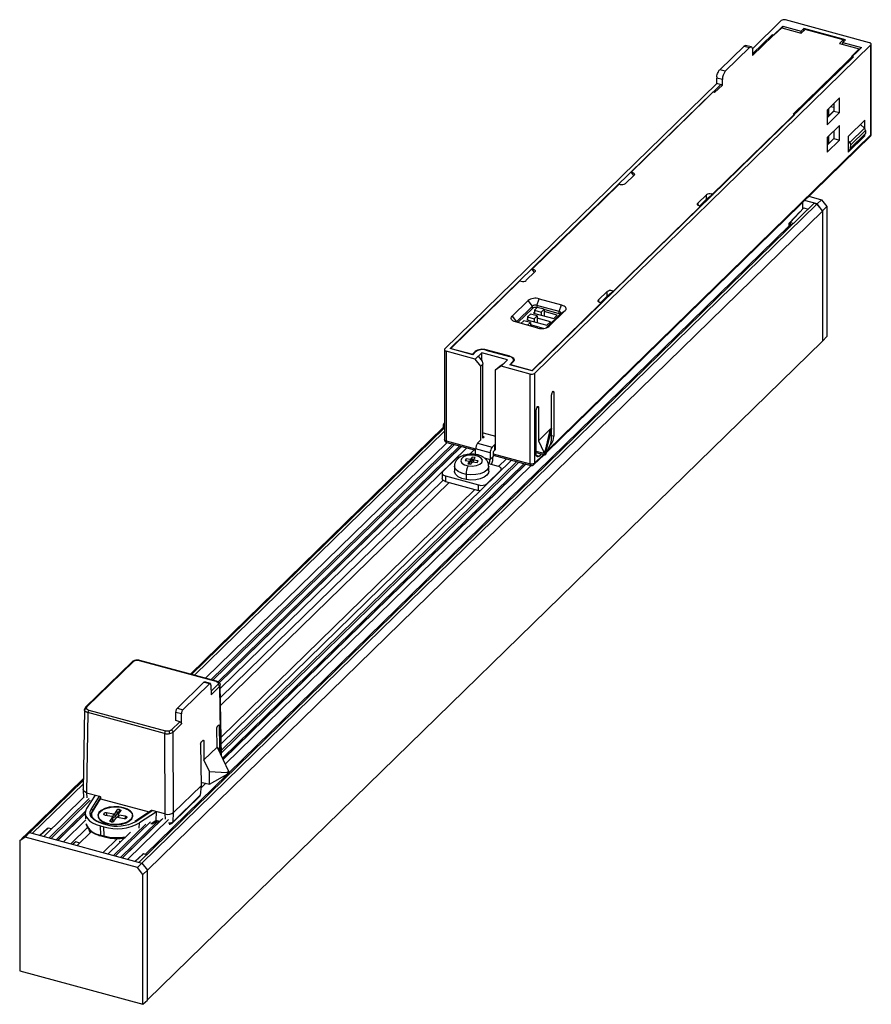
# Paper-space layout '_Trimétrica' of a CAD drawing. Header units: millimetres. Extents: x 100 to 235, y 107 to 262.
import ezdxf

# ---------------------------------------------------------------- set-up
doc = ezdxf.new("R2010")
doc.units = ezdxf.units.MM

psp = doc.layouts.new('_Trimétrica')

# ---------------------------------------------------------------- linework, layer by layer
at = {"color": 7, "linetype": 'Continuous', "lineweight": 25}
for p, q in [((215.94, 257.11), (220.48, 261.54)), ((220.74, 260.69), (215.96, 256.03)), ((220.74, 260.69), (223.65, 259.89)), ((220.74, 260.37), (220.74, 260.69)), ((234.42, 258.04), (221.16, 261.65)), ((219.05, 259.31), (215.96, 256.3)), ((219.35, 259.23), (219.05, 259.31)), ((220.57, 260.41), (219.35, 259.23)), ((220.57, 260.41), (223.66, 259.57)), ((223.65, 259.89), (224.05, 260.28)), ((223.65, 259.57), (223.65, 259.89)), ((224.27, 260.16), (223.66, 259.57)), ((230.6, 258.5), (224.05, 260.28)), ((224.05, 259.95), (224.05, 260.28)), ((230.28, 258.53), (224.27, 260.16)), ((181.62, 205.95), (234.63, 257.7)), ((215.76, 257.4), (214.88, 257.64)), ((229.68, 257.94), (230.28, 258.53)), ((229.68, 257.94), (232.77, 257.1)), ((230.6, 258.5), (230.2, 258.11)), ((230.2, 258.11), (233.12, 257.32)), ((230.2, 257.79), (230.2, 258.11)), ((230.28, 258.53), (230.28, 258.2)), ((234.63, 243.55), (234.63, 257.7)), ((234.69, 243.67), (234.69, 257.82)), ((210.8, 253.79), (214.63, 257.53)), ((215.5, 257.29), (211.68, 253.56)), ((214.63, 257.53), (215.5, 257.29)), ((215.96, 256.72), (215.96, 256.03)), ((222.36, 246.82), (233.12, 257.32)), ((231.56, 255.91), (232.77, 257.1)), ((232.77, 256.98), (232.77, 257.1)), ((209.67, 234.17), (231.87, 255.83)), ((231.87, 255.83), (231.56, 255.91)), ((211.68, 253.56), (210.8, 253.79)), ((167.47, 209.8), (210.32, 251.63)), ((210.99, 251.45), (196.86, 237.65)), ((209.98, 250.19), (211.21, 251.39)), ((211.21, 252.25), (210.32, 252.49)), ((210.32, 251.63), (210.32, 252.49)), ((211.21, 251.39), (210.32, 251.63)), ((211.21, 251.39), (211.21, 252.25)), ((209.71, 250.26), (168.32, 209.86)), ((209.98, 250.19), (209.71, 250.26)), ((209.71, 250.26), (209.71, 250.2)), ((229.69, 249.35), (227.73, 247.44)), ((228.8, 248.49), (228.8, 247.28)), ((229.69, 247.04), (229.69, 249.35)), ((181.23, 206.35), (222.63, 246.75)), ((222.63, 246.75), (222.36, 246.82)), ((227.73, 247.44), (227.73, 245.13)), ((228.8, 247.3), (227.73, 246.25)), ((228.8, 247.28), (227.73, 246.23)), ((227.73, 245.13), (229.69, 247.04)), ((228, 246.81), (228, 247.71)), ((228.32, 248.02), (228.8, 247.89)), ((228.8, 247.28), (229.69, 247.04)), ((233.65, 245.85), (231.04, 243.3)), ((232.97, 245.18), (233.62, 244.59)), ((233.65, 244.57), (233.65, 245.85)), ((229.69, 245.02), (227.73, 243.11)), ((228.8, 244.16), (228.8, 242.95)), ((229.69, 242.71), (229.69, 245.02)), ((231.29, 242.32), (233.62, 244.59)), ((231.43, 241.46), (233.76, 243.73)), ((233.79, 244.24), (231.45, 241.97)), ((233.79, 244.24), (233.76, 243.73)), ((183.54, 193.53), (234.54, 243.32)), ((234.63, 243.55), (183.65, 193.8)), ((227.73, 243.11), (227.73, 240.8)), ((228.8, 242.95), (227.73, 241.9)), ((227.73, 240.8), (229.69, 242.71)), ((228, 242.48), (228, 243.38)), ((228.8, 242.95), (229.69, 242.71)), ((231.04, 240.82), (233.65, 243.37)), ((231.04, 243.3), (231.04, 240.82)), ((231.29, 242.32), (231.04, 242.54)), ((231.35, 241.28), (233.69, 243.56)), ((233.52, 243.4), (233.65, 243.37)), ((233.65, 243.37), (233.65, 243.53)), ((231.04, 241.09), (231.31, 241.25)), ((231.43, 241.46), (231.45, 241.97)), ((196.81, 237.66), (197.06, 237.36)), ((197.03, 237.6), (196.86, 237.65)), ((196.86, 237.6), (196.86, 237.65)), ((197.03, 237.38), (197.03, 237.6)), ((195.93, 235.86), (197.29, 237.19)), ((194.94, 235.78), (181.22, 222.39)), ((194.94, 235.78), (194.94, 235.84)), ((194.94, 235.84), (195, 235.77)), ((194.94, 235.78), (195.12, 235.74)), ((208.69, 234.09), (207.33, 232.77)), ((207.33, 232.77), (207.33, 232.48)), ((208.78, 233.43), (207.65, 232.33)), ((208.69, 233.34), (208.69, 234.09)), ((209.47, 233.98), (209.72, 234.16)), ((209.67, 234.17), (209.5, 234.22)), ((209.5, 234.22), (209.5, 234)), ((209.67, 234.12), (209.67, 234.17)), ((223.91, 231.9), (223.91, 232.94)), ((226.13, 232.65), (224.16, 233.18)), ((224.84, 233.85), (226.82, 233.31)), ((226.13, 232.65), (226.82, 233.31)), ((226.82, 233.31), (227.7, 232.22)), ((225.68, 232.75), (119.29, 128.9)), ((119.73, 128.78), (226.12, 232.63)), ((227.01, 231.53), (120.61, 127.68)), ((194.04, 218.91), (207.76, 232.3)), ((207.58, 232.35), (207.76, 232.3)), ((207.76, 232.27), (207.85, 232.33)), ((207.76, 232.24), (207.76, 232.3)), ((221.74, 229.62), (223.45, 231.41)), ((224.08, 232.01), (221.92, 229.74)), ((223.91, 231.9), (224.08, 232.01)), ((224.08, 232.01), (224.74, 231.83)), ((225.68, 232.75), (226.12, 232.63)), ((226.12, 232.63), (227.01, 231.53)), ((227.02, 231.54), (226.13, 232.65)), ((227.01, 231.53), (227.01, 211.04)), ((227.7, 232.22), (227.02, 231.54)), ((227.02, 231.54), (227.02, 211.04)), ((227.7, 232.22), (227.7, 211.75)), ((221.74, 229.62), (221.92, 229.74)), ((221.92, 229.74), (221.91, 229.42)), ((221.92, 229.74), (222.45, 229.6)), ((221.92, 229.74), (221.92, 229.74)), ((133.4, 142.99), (221.74, 229.22)), ((221.04, 228.38), (220.97, 228.47)), ((220.99, 228.49), (221.03, 228.44)), ((221.03, 228.44), (221.22, 228.39)), ((221.03, 228.44), (221.04, 228.38)), ((221.17, 228.34), (221.04, 228.38)), ((221.04, 228.38), (221.04, 228.38)), ((221.44, 228.61), (221.18, 228.68)), ((221.44, 228.93), (221.56, 228.89)), ((221.56, 228.89), (221.74, 229.08)), ((221.56, 228.73), (221.57, 228.9)), ((221.56, 228.89), (221.57, 228.9)), ((221.57, 228.9), (221.74, 229.02)), ((221.74, 229.62), (221.74, 229.61)), ((221.83, 229.37), (221.74, 229.61)), ((221.74, 229.02), (221.74, 229.61)), ((221.77, 228.93), (221.74, 229.02)), ((221.74, 229.02), (221.74, 229.02)), ((221.91, 229.42), (221.83, 229.37)), ((221.83, 229.37), (221.83, 228.99)), ((222.2, 229.35), (221.91, 229.42)), ((180.3, 220.61), (181.65, 221.93)), ((181.15, 222.38), (181.42, 222.05)), ((181.4, 222.34), (181.22, 222.39)), ((181.22, 222.29), (181.22, 222.39)), ((181.4, 222.07), (181.4, 222.34)), ((179.31, 220.52), (168.41, 209.89)), ((179.29, 220.5), (179.29, 220.56)), ((179.32, 220.52), (179.29, 220.56)), ((179.31, 220.52), (179.49, 220.48)), ((193.05, 218.83), (191.7, 217.51)), ((193.05, 218.08), (193.05, 218.83)), ((193.8, 218.69), (194.06, 218.87)), ((194.04, 218.91), (193.86, 218.96)), ((193.86, 218.96), (193.86, 218.73)), ((194.04, 218.86), (194.04, 218.91)), ((178.06, 214.95), (180.58, 217.41)), ((181.29, 216.53), (180.58, 217.41)), ((181.97, 216.64), (182.34, 217.69)), ((182.34, 217.69), (185.88, 216.73)), ((191.7, 217.51), (191.7, 217.22)), ((192.02, 217.07), (193.12, 218.15)), ((181.29, 216.53), (178.77, 214.07)), ((181.29, 216.19), (178.99, 213.94)), ((181.23, 206.41), (192.13, 217.04)), ((181.29, 216.19), (181.29, 216.53)), ((182.04, 216.35), (181.58, 215.89)), ((181.58, 215.89), (181.58, 215.4)), ((181.58, 215.89), (182.64, 215.6)), ((185.5, 215.68), (181.97, 216.64)), ((181.97, 216.64), (181.97, 216.3)), ((181.99, 216.29), (181.97, 216.3)), ((183.11, 216.06), (182.04, 216.35)), ((182.64, 215.6), (183.11, 216.06)), ((183.11, 216.06), (183.11, 214.99)), ((185.5, 215.34), (183.11, 215.99)), ((185.19, 215.12), (183.11, 215.69)), ((186.42, 215.83), (183.9, 213.37)), ((185.5, 215.68), (185.88, 216.73)), ((185.71, 215.33), (186.42, 215.83)), ((191.95, 217.09), (192.13, 217.04)), ((192.2, 217.05), (192.13, 217)), ((192.13, 216.98), (192.13, 217.04)), ((178.06, 214.95), (178.77, 214.07)), ((179.9, 214.25), (179.45, 213.82)), ((180.96, 213.96), (179.9, 214.25)), ((180.5, 214.52), (180.37, 214.39)), ((180.37, 214.39), (183.55, 213.53)), ((180.97, 215.3), (180.5, 214.84)), ((180.5, 214.84), (181.57, 214.55)), ((180.5, 214.84), (180.5, 214.36)), ((182.03, 215.01), (180.97, 215.3)), ((181.58, 215.57), (181.44, 215.44)), ((181.44, 215.44), (184.63, 214.57)), ((181.57, 214.55), (182.03, 215.01)), ((181.57, 214.55), (181.57, 214.07)), ((182.03, 215.01), (182.03, 213.94)), ((184.11, 214.07), (182.03, 214.64)), ((182.64, 215.6), (182.64, 215.11)), ((183.43, 213.11), (185.71, 215.33)), ((184.63, 214.57), (185.19, 215.12)), ((185.5, 215.34), (185.5, 215.68)), ((182.14, 213.09), (178.61, 214.05)), ((178.77, 214.07), (178.77, 214)), ((180.52, 213.53), (180.96, 213.96)), ((180.96, 213.96), (180.96, 213.41)), ((183.04, 213.03), (180.96, 213.59)), ((183.55, 213.53), (184.11, 214.07)), ((183.9, 213.37), (183.67, 213.2)), ((120.61, 107.2), (227.01, 211.04)), ((227.02, 211.04), (227.01, 211.04)), ((227.7, 211.75), (227.02, 211.04)), ((167.41, 209.68), (167.41, 195.53)), ((171.86, 208.89), (168.32, 209.86)), ((168.41, 209.89), (171.81, 208.97)), ((168.41, 209.83), (168.41, 209.89)), ((173.94, 209.61), (177.66, 208.6)), ((177.7, 208.65), (173.98, 209.66)), ((173.98, 209.66), (173.98, 209.6)), ((172.27, 208.2), (167.67, 209.45)), ((167.67, 209.45), (167.67, 195.31)), ((172.23, 209.38), (171.81, 208.97)), ((171.81, 208.97), (171.81, 208.91)), ((171.86, 208.89), (172.32, 209.35)), ((172.23, 209.26), (172.23, 209.38)), ((173.3, 209.2), (172.27, 208.2)), ((173.16, 207.1), (172.27, 208.2)), ((172.74, 208.65), (173.36, 207.89)), ((177.37, 208.09), (173.3, 209.2)), ((173.3, 207.96), (173.3, 209.2)), ((176.34, 207.09), (177.37, 208.09)), ((177.7, 208.59), (177.7, 208.65)), ((178.3, 207.8), (178.3, 208.05)), ((173.48, 207.42), (173.16, 207.1)), ((173.16, 195.44), (173.16, 207.1)), ((173.36, 207.89), (173.48, 207.42)), ((173.48, 195.76), (173.48, 207.42)), ((176.34, 207.09), (175.46, 206.48)), ((175.46, 206.48), (175.78, 206.79)), ((175.46, 193.96), (175.46, 206.48)), ((175.78, 206.79), (176.19, 207.12)), ((176.19, 207.12), (176.81, 207.55)), ((180.94, 205.84), (176.34, 207.09)), ((178.16, 207.76), (177.69, 207.31)), ((181.23, 206.35), (177.69, 207.31)), ((177.82, 207.33), (178.24, 207.74)), ((177.82, 207.33), (181.23, 206.41)), ((177.82, 207.27), (177.82, 207.33)), ((178.16, 207.66), (178.16, 207.76)), ((181.23, 206.35), (181.23, 206.41)), ((180.94, 191.7), (180.94, 205.84)), ((181.62, 205.95), (181.62, 191.81)), ((184.28, 195.6), (184.28, 202.55)), ((184.65, 202.91), (184.39, 202.98)), ((184.65, 202.91), (184.65, 196.05)), ((181.85, 193.32), (181.85, 200.18)), ((182.22, 200.54), (181.97, 200.61)), ((182.22, 200.54), (182.22, 195.31)), ((127.36, 158.55), (167.24, 197.47)), ((167.41, 197.39), (127.56, 158.49)), ((167.19, 197.69), (167.41, 197.63)), ((167.24, 197.85), (167.41, 198.12)), ((167.29, 197.43), (167.41, 197.4)), ((184.14, 197.19), (182.22, 195.31)), ((183.31, 193.8), (184.14, 197.19)), ((184.28, 197.19), (183.4, 193.64)), ((167.41, 196.84), (128, 158.37)), ((173.51, 196.57), (173.48, 196.58)), ((173.66, 195.95), (173.48, 196)), ((173.48, 195.77), (173.66, 195.95)), ((173.51, 196.57), (175.46, 196.04)), ((184.28, 196.16), (184.65, 196.05)), ((129.77, 157.89), (167.83, 195.04)), ((130.61, 157.66), (168.67, 194.81)), ((168.98, 194.72), (130.92, 157.58)), ((169.8, 194.5), (131.72, 157.33)), ((131.89, 157.2), (170.04, 194.43)), ((170.08, 194.42), (131.92, 157.18)), ((170.92, 194.2), (132.08, 156.29)), ((167.67, 195.31), (172.31, 194.05)), ((167.78, 195.05), (172.31, 193.82)), ((174.61, 193.4), (172.31, 194.03)), ((172.31, 193.17), (172.31, 194.03)), ((173.15, 195.45), (172.63, 194.95)), ((172.63, 194.95), (174.93, 194.32)), ((175.46, 194.83), (174.93, 194.32)), ((175.46, 193.97), (175.17, 193.69)), ((175.31, 194.68), (175.31, 193.83)), ((175.45, 193.96), (175.46, 193.96)), ((182.22, 195.31), (183.06, 193.55)), ((183.4, 193.24), (184.16, 194.92)), ((184.18, 194.74), (184, 194.56)), ((184.18, 194.74), (184.09, 194.77)), ((169.26, 192.52), (167.16, 190.47)), ((170.83, 192.49), (170.66, 192.23)), ((171.54, 192.37), (170.83, 192.49)), ((170.83, 192.2), (170.83, 192.49)), ((171.39, 193.2), (172.09, 193.88)), ((171.8, 192.76), (171.54, 192.37)), ((172.25, 192.68), (171.8, 192.76)), ((171.8, 192.33), (171.8, 192.76)), ((172, 192.29), (172.25, 192.68)), ((173.67, 192.63), (174.61, 192.37)), ((174.61, 193.4), (174.61, 192.37)), ((174.61, 192.37), (175.07, 192.83)), ((175.07, 193.43), (175.07, 192.83)), ((175.07, 193.29), (180.94, 191.7)), ((175.07, 193.07), (181.04, 191.44)), ((175.94, 191.29), (177.18, 192.49)), ((181.52, 191.57), (183.12, 193.13)), ((183, 193.16), (181.62, 191.81)), ((181.85, 193.7), (183.11, 193.36)), ((181.85, 193.47), (183.21, 193.1)), ((181.88, 193.04), (182.32, 192.92)), ((182.66, 193.25), (182.32, 192.92)), ((183.06, 193.55), (183.31, 193.8)), ((183.36, 193.58), (183.11, 193.34)), ((183.34, 193.16), (183.36, 193.17)), ((183.36, 193.17), (183.36, 193.58)), ((183.4, 193.64), (183.4, 193.24)), ((132.22, 147.59), (178, 192.27)), ((132.24, 146.56), (178.84, 192.04)), ((179.15, 191.96), (132.24, 146.17)), ((179.98, 191.73), (132.41, 145.31)), ((132.5, 145.1), (180.21, 191.67)), ((180.25, 191.66), (132.52, 145.07)), ((132.85, 144.35), (181.09, 191.43)), ((168.98, 191.34), (168.98, 190.53)), ((170.66, 192.23), (171.37, 192.11)), ((171.37, 192.11), (171.11, 191.71)), ((171.11, 191.71), (171.57, 191.63)), ((171.37, 191.68), (171.37, 192.11)), ((171.54, 191.94), (171.37, 191.97)), ((171.37, 191.68), (171.37, 191.67)), ((171.54, 191.94), (171.54, 192.37)), ((171.8, 192.33), (171.54, 191.94)), ((171.57, 191.63), (171.83, 192.03)), ((172, 192.3), (171.8, 192.33)), ((171.83, 192.03), (172.54, 191.9)), ((172.71, 192.16), (172, 192.29)), ((172, 192), (172, 192.29)), ((172.54, 191.9), (172.71, 192.16)), ((174.37, 191.72), (175.88, 191.31)), ((174.38, 190.53), (174.38, 191.34)), ((176.37, 190.68), (176.37, 190.86)), ((167.05, 190.23), (167.05, 189.38)), ((167.58, 189.78), (172.8, 188.36)), ((167.58, 189.78), (167.58, 188.92)), ((170.82, 190.02), (170.82, 189.21)), ((174.15, 188.57), (176.25, 190.62)), ((176.25, 190.57), (176.25, 190.62)), ((132.11, 154.85), (167.2, 189.1)), ((132.13, 153.6), (168.16, 188.76)), ((167.58, 188.92), (172.8, 187.5)), ((172.8, 187.5), (172.8, 188.36)), ((174.15, 188.57), (174.15, 188.52)), ((132.2, 148.6), (172.22, 187.66)), ((118.18, 160.48), (110.84, 153.33)), ((118.38, 160.52), (111.05, 153.37)), ((131.4, 157.39), (119.33, 160.67)), ((131.48, 157.42), (119.41, 160.71)), ((125.31, 153.17), (129.5, 157.26)), ((126.18, 152.93), (130.37, 157.02)), ((130.37, 157.02), (129.5, 157.26)), ((130.5, 157.07), (129.63, 157.31)), ((130.61, 156.82), (130.63, 155.28)), ((131.7, 156.91), (130.62, 155.86)), ((132.06, 156.83), (132.05, 156.93)), ((132.25, 145.64), (132.08, 156.84)), ((130.63, 155.28), (131.96, 156.58)), ((131.96, 156.58), (132.13, 145.91)), ((110.67, 152.96), (110.48, 140.32)), ((110.69, 152.84), (110.69, 152.95)), ((111.21, 152.49), (111.01, 139.86)), ((123.28, 149.21), (111.21, 152.49)), ((111.35, 152.88), (123.42, 149.6)), ((125.06, 151.22), (125.07, 152.52)), ((125.95, 152.28), (125.07, 152.52)), ((125.31, 153.17), (126.18, 152.93)), ((125.96, 150.72), (125.95, 152.28)), ((125.7, 151.05), (124.36, 149.75)), ((124.63, 149.42), (125.96, 150.72)), ((125.7, 151.05), (125.06, 151.22)), ((123.28, 149.21), (123.35, 136.51)), ((124.71, 136.72), (124.63, 149.42)), ((131.59, 147.06), (131.54, 150)), ((131.79, 150.5), (131.68, 150.4)), ((131.93, 150.38), (131.72, 150.44)), ((132, 147.07), (131.93, 150.38)), ((128.97, 147.49), (129.04, 140.95)), ((129.33, 148.1), (129.11, 147.88)), ((129.47, 147.98), (129.26, 148.03)), ((129.47, 147.98), (129.26, 148.03)), ((129.47, 147.98), (129.49, 145.02)), ((131.59, 147.06), (129.49, 145.02)), ((131.59, 147.06), (133.36, 143.26)), ((132, 147.07), (131.76, 146.7)), ((132.04, 146.1), (132, 147.07)), ((130.37, 143.18), (129.49, 145.02)), ((120.24, 130.15), (133.2, 142.8)), ((130.36, 141.21), (130.37, 143.18)), ((130.36, 141.21), (133.24, 142.82)), ((130.37, 143.18), (133.13, 143.04)), ((133.13, 143.04), (133.36, 143.26)), ((133.39, 143.11), (133.24, 142.96)), ((133.4, 142.98), (133.24, 142.82)), ((133.24, 142.82), (133.24, 142.96)), ((133.4, 142.98), (133.39, 143.11)), ((101.21, 133.02), (110.5, 142.09)), ((110.5, 141.84), (102.04, 133.59)), ((110.49, 141.28), (102.48, 133.47)), ((129.01, 140.6), (129.78, 141.35)), ((129.03, 141.54), (130.36, 141.21)), ((110.52, 140.17), (110.48, 140.37)), ((110.48, 140.32), (110.54, 139.13)), ((110.71, 139.99), (110.52, 140.17)), ((111.01, 139.86), (110.71, 139.99)), ((111.01, 139.86), (113.03, 139.32)), ((111.01, 139.86), (111.03, 139.03)), ((124.71, 136.72), (129.04, 140.95)), ((129.04, 140.95), (128.92, 139.46)), ((104.25, 132.98), (110.64, 139.23)), ((105.09, 132.76), (111.41, 138.93)), ((111.59, 138.71), (105.4, 132.67)), ((112.35, 139.5), (111.01, 137.36)), ((111.74, 137.24), (113.03, 139.32)), ((113.21, 139.1), (111.93, 137.04)), ((111.93, 136.87), (113.21, 138.92)), ((113.21, 139.1), (113.21, 138.92)), ((113.21, 138.92), (120.89, 136.83)), ((124.58, 135.15), (128.87, 139.34)), ((128.92, 139.46), (124.63, 135.28)), ((110.83, 136.94), (106.23, 132.45)), ((106.47, 132.38), (110.8, 136.61)), ((110.8, 136.57), (106.51, 132.37)), ((110.8, 136.59), (110.85, 135.74)), ((111.93, 136.87), (111.93, 137.04)), ((113.78, 136.58), (113.74, 136.52)), ((113.82, 136.36), (113.78, 136.58)), ((114.14, 136.68), (114.12, 136.3)), ((115.24, 136.49), (114.14, 136.68)), ((115.76, 137.11), (115.38, 136.52)), ((115.85, 136.67), (115.46, 136.08)), ((115.85, 136.67), (115.76, 137.11)), ((116, 136.42), (116.39, 137)), ((116.13, 137.21), (116.1, 136.73)), ((116.18, 136.72), (116.1, 136.73)), ((116.21, 137.19), (116.13, 137.21)), ((116.18, 136.72), (116.21, 137.19)), ((116.2, 136.72), (116.18, 136.72)), ((116.83, 137.47), (116.83, 137.5)), ((121.21, 137.04), (118.63, 135.34)), ((118.74, 135.34), (121.33, 137.06)), ((122.02, 136.87), (119.35, 135.1)), ((123.35, 136.51), (121.33, 137.06)), ((121.99, 135.46), (122.02, 136.87)), ((124.12, 136.47), (124.46, 136.57)), ((124.46, 136.57), (124.71, 136.72)), ((124.63, 135.28), (124.71, 136.72)), ((110.87, 135.58), (107.35, 132.14)), ((112.84, 136.3), (112.8, 136.12)), ((112.84, 136.24), (112.84, 136.03)), ((112.84, 136.03), (112.84, 135.95)), ((113.74, 136.52), (113.76, 136.4)), ((113.92, 136.33), (115.01, 136.14)), ((115.08, 136.07), (114.7, 135.48)), ((114.7, 135.48), (114.72, 135.36)), ((114.88, 135.29), (114.95, 135.28)), ((115.16, 135.63), (114.94, 135.28)), ((115.16, 135.63), (115.08, 136.07)), ((115.17, 135.67), (115.09, 136.09)), ((115.21, 136.02), (115.1, 136.03)), ((115.21, 136.02), (115.24, 136.49)), ((115.32, 135.37), (115.7, 135.96)), ((115.38, 136.52), (115.46, 136.08)), ((121.05, 135.25), (115.58, 129.91)), ((115.85, 136), (116.94, 135.81)), ((116, 136.4), (115.91, 135.99)), ((116.07, 136.34), (116.05, 135.96)), ((117.16, 136.15), (116.07, 136.34)), ((122.15, 135.29), (116.4, 129.68)), ((116.64, 129.62), (122.83, 135.66)), ((123, 135.78), (116.68, 129.61)), ((117.14, 135.81), (117.16, 136.15)), ((117.3, 135.9), (117.34, 135.97)), ((117.52, 129.38), (123.91, 135.62)), ((118.28, 136.12), (118.24, 136.3)), ((118.24, 136.03), (118.24, 136.24)), ((118.24, 135.95), (118.24, 136.03)), ((119.31, 134.26), (119.35, 135.1)), ((121.99, 135.46), (121.12, 134.88)), ((121.36, 134.94), (121.97, 135.35)), ((121.96, 135.34), (122.38, 135.23)), ((122.48, 135.33), (121.99, 135.46)), ((123.35, 136.51), (123.73, 136.45)), ((123.35, 136.51), (123.38, 135.67)), ((123.73, 136.45), (124.12, 136.47)), ((101.13, 132.97), (102.02, 133.59)), ((102.02, 133.59), (101.33, 132.88)), ((102.02, 133.59), (119.72, 128.78)), ((103.64, 133.15), (104.76, 134.16)), ((104.97, 134.3), (103.68, 133.14)), ((104.79, 134.18), (104.76, 134.16)), ((104.96, 134.3), (104.79, 134.18)), ((104.97, 134.3), (104.96, 134.3)), ((105.46, 134.17), (104.97, 134.3)), ((108.51, 131.83), (111.15, 134.4)), ((109.54, 131.55), (111.78, 133.74)), ((113.18, 134.63), (113.73, 134.48)), ((113.22, 133.19), (113.18, 134.63)), ((114.09, 134.82), (113.54, 134.97)), ((114.14, 134.84), (113.59, 134.99)), ((113.77, 133.04), (113.73, 134.48)), ((114.42, 130.22), (117.94, 133.66)), ((114.68, 134.92), (114.68, 134.89)), ((115.26, 129.99), (120.32, 134.93)), ((100.46, 132.27), (101.13, 132.97)), ((101.33, 132.88), (100.46, 132.27)), ((100.46, 132.27), (100.46, 111.8)), ((119.01, 128.08), (101.33, 132.88)), ((108.83, 131.74), (109.12, 132.01)), ((109.26, 132.1), (108.86, 131.73)), ((109.12, 132.01), (109.26, 132.1)), ((109.29, 132.1), (109.26, 132.1)), ((109.93, 131.93), (109.29, 132.1)), ((113.22, 133.19), (113.77, 133.04)), ((113.28, 133.05), (113.83, 132.9)), ((113.6, 130.44), (115.87, 132.66)), ((116.38, 132.13), (116.15, 132.16)), ((116.21, 132.12), (116.35, 132.1)), ((118.65, 129.07), (119.79, 130.1)), ((119.97, 130.22), (118.69, 129.06)), ((119.97, 130.22), (119.79, 130.1)), ((119.98, 130.22), (119.97, 130.22)), ((120.5, 130.08), (119.98, 130.22)), ((119.01, 128.08), (119.72, 128.78)), ((119.89, 126.99), (119.01, 128.08)), ((119.72, 128.78), (120.61, 127.67)), ((120.61, 127.67), (119.89, 126.99)), ((120.61, 107.17), (120.61, 127.67)), ((119.89, 106.52), (119.89, 126.99)), ((100.46, 111.8), (119.89, 106.52)), ((119.89, 106.52), (120.61, 107.17))]:
    psp.add_line(p, q, dxfattribs=at)
at = {"color": 7, "linetype": 'Continuous', "lineweight": 25, "flags": 128}
for points in [[(234.63, 257.7), (234.67, 257.74), (234.69, 257.79), (234.69, 257.84), (234.67, 257.89), (234.63, 257.94), (234.58, 257.98), (234.51, 258.02), (234.42, 258.04)], [(215.5, 257.29), (215.6, 257.37), (215.7, 257.4), (215.78, 257.39), (215.86, 257.33), (215.91, 257.23), (215.95, 257.09), (215.96, 256.91), (215.96, 256.72)], [(197.03, 237.6), (197.13, 237.57), (197.22, 237.53), (197.28, 237.48), (197.33, 237.42), (197.35, 237.36), (197.35, 237.3), (197.33, 237.24), (197.29, 237.19)], [(207.58, 232.35), (207.49, 232.38), (207.4, 232.42), (207.34, 232.48), (207.29, 232.53), (207.27, 232.59), (207.27, 232.65), (207.29, 232.71), (207.33, 232.77)], [(181.4, 222.34), (181.5, 222.31), (181.58, 222.27), (181.65, 222.22), (181.69, 222.16), (181.72, 222.1), (181.72, 222.04), (181.7, 221.98), (181.65, 221.93)], [(191.95, 217.09), (191.85, 217.12), (191.77, 217.17), (191.7, 217.22), (191.66, 217.27), (191.63, 217.33), (191.63, 217.39), (191.65, 217.45), (191.7, 217.51)], [(185.88, 216.73), (186.09, 216.66), (186.27, 216.57), (186.41, 216.46), (186.51, 216.34), (186.56, 216.21), (186.56, 216.08), (186.52, 215.95), (186.42, 215.83)], [(178.61, 214.05), (178.39, 214.12), (178.21, 214.21), (178.07, 214.32), (177.97, 214.44), (177.92, 214.57), (177.92, 214.7), (177.97, 214.83), (178.06, 214.95)], [(185.71, 215.33), (185.75, 215.38), (185.77, 215.43), (185.77, 215.48), (185.75, 215.53), (185.71, 215.58), (185.65, 215.62), (185.59, 215.65), (185.5, 215.68)], [(185.65, 215.28), (185.59, 215.31), (185.5, 215.34)], [(178.77, 214.07), (178.73, 214.03), (178.73, 214.02)], [(167.47, 209.8), (167.43, 209.75), (167.41, 209.7), (167.41, 209.65), (167.43, 209.6), (167.47, 209.55), (167.52, 209.51), (167.59, 209.48), (167.67, 209.45)], [(178.16, 207.76), (178.25, 207.88), (178.29, 207.99), (178.29, 208.12), (178.24, 208.23), (178.15, 208.35), (178.02, 208.45), (177.85, 208.53), (177.66, 208.6)], [(177.7, 208.65), (177.91, 208.57), (178.09, 208.48), (178.24, 208.37), (178.33, 208.25), (178.39, 208.12), (178.39, 207.99), (178.34, 207.86), (178.24, 207.74)], [(184.46, 203.07), (184.5, 203.1), (184.53, 203.12), (184.57, 203.12), (184.59, 203.1), (184.62, 203.07), (184.64, 203.03), (184.65, 202.97), (184.65, 202.91)], [(182.04, 200.7), (182.07, 200.73), (182.11, 200.75), (182.14, 200.75), (182.17, 200.73), (182.19, 200.7), (182.21, 200.66), (182.22, 200.61), (182.22, 200.54)], [(167.67, 195.31), (167.59, 195.33), (167.52, 195.37), (167.47, 195.41), (167.43, 195.46), (167.41, 195.51), (167.41, 195.53)], [(167.67, 195.31), (167.68, 195.23), (167.69, 195.16), (167.71, 195.11), (167.74, 195.07), (167.78, 195.05)], [(172.23, 193.03), (171.57, 193.07), (170.93, 192.98), (170.4, 192.77), (170.07, 192.48), (169.99, 192.14), (170.16, 191.81), (170.57, 191.54), (171.14, 191.37)], [(171.14, 191.37), (171.8, 191.32), (172.44, 191.41), (172.97, 191.62), (173.3, 191.92), (173.38, 192.26), (173.21, 192.59), (172.8, 192.86), (172.23, 193.03)], [(182.32, 192.92), (182.23, 192.85), (182.14, 192.81), (182.06, 192.81), (181.99, 192.85), (181.93, 192.92), (181.88, 193.03), (181.86, 193.16), (181.85, 193.32)], [(183.11, 193.34), (183.11, 193.26), (183.13, 193.2), (183.15, 193.15), (183.18, 193.12), (183.21, 193.1), (183.25, 193.1), (183.3, 193.12), (183.34, 193.16)], [(170.82, 190.02), (170.14, 190.2), (169.58, 190.47), (169.19, 190.81), (169, 191.2), (168.98, 191.34)], [(174.38, 191.34), (174.34, 191.09), (174.09, 190.71), (173.65, 190.39), (173.05, 190.14), (172.34, 189.99), (171.58, 189.95), (170.82, 190.02)], [(176.25, 190.62), (176.32, 190.71), (176.36, 190.81), (176.36, 190.91), (176.33, 191), (176.26, 191.1), (176.16, 191.18), (176.03, 191.25), (175.88, 191.31)], [(180.94, 191.7), (180.94, 191.62), (180.96, 191.55), (180.98, 191.5), (181.01, 191.46), (181.04, 191.44)], [(167.16, 190.47), (167.09, 190.38), (167.05, 190.28), (167.05, 190.18), (167.09, 190.08), (167.17, 189.99), (167.28, 189.9), (167.42, 189.83), (167.58, 189.78)], [(167.58, 188.92), (167.42, 188.98), (167.28, 189.05), (167.17, 189.13), (167.09, 189.22), (167.05, 189.32), (167.05, 189.38)], [(170.82, 189.21), (170.14, 189.39), (169.58, 189.66), (169.19, 190), (169, 190.38), (168.98, 190.53)], [(174.38, 190.53), (174.34, 190.27), (174.09, 189.9), (173.65, 189.57), (173.05, 189.33), (172.34, 189.18), (171.58, 189.14), (170.82, 189.21)], [(173.06, 187.45), (172.98, 187.46), (172.8, 187.5)], [(132.04, 157.01), (132.05, 156.98), (132.05, 156.93)], [(111.01, 137.36), (110.84, 136.97), (110.8, 136.57), (110.9, 136.18), (111.13, 135.79), (111.48, 135.44), (111.95, 135.12), (112.53, 134.84), (113.18, 134.63)], [(113.54, 134.97), (112.99, 135.15), (112.52, 135.38), (112.13, 135.64), (111.83, 135.94), (111.64, 136.26), (111.56, 136.59), (111.59, 136.92), (111.74, 137.24)], [(111.77, 136.39), (111.8, 136.56), (111.93, 136.87)], [(116.83, 137.5), (116.09, 137.63), (115.31, 137.66), (114.54, 137.56), (113.86, 137.37), (113.31, 137.08), (112.95, 136.72), (112.79, 136.32), (112.86, 135.92), (113.14, 135.54), (113.62, 135.22), (114.26, 134.99)], [(114.68, 134.92), (113.99, 135.1), (113.43, 135.37), (113.04, 135.71), (112.86, 136.1), (112.89, 136.49), (113.13, 136.87), (113.57, 137.19), (114.17, 137.44), (114.88, 137.59), (115.65, 137.63), (116.4, 137.56)], [(114.26, 134.99), (114.99, 134.85), (115.78, 134.83), (116.54, 134.92), (117.22, 135.12), (117.77, 135.41), (118.13, 135.77), (118.29, 136.16), (118.22, 136.56), (117.94, 136.94), (117.46, 137.26), (116.83, 137.5)], [(116.4, 137.56), (117.09, 137.38), (117.65, 137.11), (118.04, 136.77), (118.23, 136.39), (118.2, 135.99), (117.95, 135.62), (117.51, 135.29), (116.91, 135.04), (116.2, 134.89), (115.43, 134.85), (114.68, 134.92)], [(116.21, 137.19), (116.26, 137.18), (116.3, 137.16), (116.34, 137.14), (116.37, 137.12), (116.39, 137.09), (116.4, 137.06), (116.4, 137.03), (116.39, 137)], [(113.92, 136.33), (113.87, 136.34), (113.82, 136.36), (113.78, 136.38), (113.75, 136.41), (113.73, 136.43), (113.72, 136.46), (113.73, 136.49), (113.74, 136.52)], [(114.88, 135.29), (114.82, 135.3), (114.78, 135.32), (114.74, 135.34), (114.71, 135.37), (114.69, 135.39), (114.68, 135.42), (114.68, 135.45), (114.7, 135.48)], [(115.08, 136.07), (115.09, 136.08), (115.09, 136.09), (115.08, 136.1), (115.07, 136.11), (115.06, 136.12), (115.05, 136.13), (115.03, 136.14), (115.01, 136.14)], [(116, 136.42), (116, 136.4), (116, 136.39), (116, 136.38), (116.01, 136.37), (116.02, 136.36), (116.03, 136.35), (116.05, 136.35), (116.07, 136.34)], [(117.16, 136.15), (117.21, 136.14), (117.26, 136.12), (117.3, 136.1), (117.33, 136.08), (117.35, 136.05), (117.36, 136.02), (117.36, 135.99), (117.34, 135.97)], [(124.58, 135.15), (124.55, 135.12), (124.53, 135.12)], [(113.22, 133.19), (113.22, 133.15), (113.23, 133.11), (113.24, 133.08), (113.26, 133.06), (113.28, 133.05)], [(113.77, 133.04), (113.78, 133), (113.79, 132.96), (113.8, 132.93), (113.82, 132.91), (113.83, 132.9)]]:
    psp.add_lwpolyline(points, dxfattribs=at)
at = {"color": 7, "linetype": 'Continuous', "lineweight": 25}
for centre, radius, start, end in [((220.93, 260.91), 0.771, 72.696, 125.3989), ((213.25, 252.26), 2.04, 140.5129, 180.3434), ((212.14, 252.48), 1.82, 174.1581, 179.8657), ((227.59, 246.87), 0.421, 289.3316, 351.279), ((233.33, 244.24), 0.456, 359.8687, 49.7411), ((233.51, 243.74), 0.253, 315.0553, 358.6732), ((234.19, 243.67), 0.5, 314.305, 0), ((234.52, 243.68), 0.166, 310.6406, 357.9975), ((227.59, 242.55), 0.421, 289.3316, 351.279), ((231, 241.97), 0.456, 359.8687, 49.7411), ((234.31, 243.54), 0.323, 315.3545, 1.9113), ((231.18, 241.46), 0.248, 302.1794, 358.9348), ((195.4, 236.62), 0.925, 252.696, 305.3989), ((209.22, 233.33), 0.925, 72.696, 125.3989), ((179.76, 221.36), 0.925, 252.696, 305.3989), ((193.59, 218.07), 0.925, 72.696, 125.3989), ((181.74, 215.78), 2, 72.696, 125.3989), ((181.74, 215.91), 0.771, 72.696, 125.3989), ((181.74, 215.56), 0.771, 72.696, 125.3989), ((182.74, 215), 2, 252.696, 305.3989), ((173.39, 207.74), 2, 72.696, 125.3989), ((173.39, 207.84), 1.85, 72.696, 125.3989), ((181.17, 206.58), 0.771, 252.696, 305.3989), ((185.09, 202.55), 0.818, 140.5129, 180.3434), ((182.67, 200.18), 0.818, 140.5129, 180.3434), ((167.42, 197.63), 0.238, 170.9349, 236.0062), ((167.53, 197.67), 0.337, 148.215, 177.9555), ((167.91, 195.53), 0.5, 180, 254.7955), ((182.6, 196.04), 2.04, 320.5129, 0.3434), ((173.74, 194.03), 1.43, 140.5129, 180.3434), ((176.04, 193.41), 1.43, 140.5129, 180.3434), ((170, 191.63), 1.16, 94.622, 129.3948), ((172.42, 192.95), 0.204, 95.3518, 158.3704), ((171.6, 192.9), 3.48, 338.0301, 358.8879), ((175.48, 193.43), 0.409, 140.5129, 180.3434), ((182.6, 193.33), 0.512, 3.3844, 25.8678), ((183.13, 193.58), 0.282, 13.7736, 50.7868), ((182.85, 193.58), 0.503, 0.8101, 26.0108), ((183.22, 193.73), 0.206, 313.4086, 334.7871), ((183.22, 193.32), 0.206, 313.4086, 334.7871), ((173.68, 190.05), 2.86, 152.676, 180.6311), ((173.58, 192.37), 1.02, 320.5129, 0.3434), ((181.17, 192.44), 0.771, 252.696, 305.3989), ((181.17, 191.93), 0.5, 254.7955, 314.305), ((181.29, 191.8), 0.323, 315.3545, 1.9113), ((173.26, 189.83), 1.54, 252.696, 305.3989), ((118.32, 160.32), 0.212, 71.144, 131.766), ((118.68, 160.65), 0.0709, 29.1533, 90.0538), ((119.4, 160.63), 0.0813, 80.7832, 143.9161), ((131.47, 157.34), 0.0814, 81.0337, 143.8791), ((131.6, 156.55), 0.365, 3.8903, 74.2929), ((131.81, 156.9), 0.255, 26.1501, 100.5074), ((111.01, 152.81), 0.317, 93.9573, 174.5183), ((110.99, 153.17), 0.212, 71.1361, 131.9281), ((111.82, 152.49), 0.613, 140.5066, 180.1435), ((123.89, 149.21), 0.613, 140.5066, 180.1435), ((123.39, 149.19), 0.731, 359.6808, 32.4501), ((124.27, 149.4), 0.365, 3.8903, 74.2929), ((111.71, 137.02), 0.223, 5.2886, 81.8982), ((112.78, 136.49), 1.02, 146.9678, 220.8291), ((114.05, 136.3), 0.389, 75.3815, 133.2867), ((116.03, 136.83), 0.389, 75.3815, 133.2867), ((116.03, 136.47), 0.27, 75.3815, 133.2867), ((115.78, 141.62), 7.43, 254.009, 298.6777), ((115.79, 140.75), 6.16, 254.009, 298.6777), ((115.05, 135.65), 0.389, 255.3815, 313.2867), ((115.12, 135.66), 0.0566, 324.6862, 11.2474), ((115.28, 136.28), 0.27, 255.3815, 313.2867), ((115.27, 136.63), 0.151, 255.3815, 313.2867), ((115.81, 135.85), 0.151, 75.3815, 133.2867), ((117.03, 136.18), 0.389, 255.3815, 313.2867), ((118.69, 135.23), 0.118, 64.6073, 120.3438), ((124.44, 135.28), 0.19, 315.1825, 358.7169), ((113.57, 136.05), 2.88, 202.0829, 263.0275), ((112.08, 134.1), 0.717, 184.7817, 230.4187), ((113.58, 134.94), 0.0542, 80.8348, 143.8646), ((114.13, 134.79), 0.0542, 80.8348, 143.8646), ((115.82, 140.91), 8.13, 255.3844, 279.4467)]:
    psp.add_arc(centre, radius, start, end, dxfattribs=at)
for points, knots in [([(214.63, 257.53), (214.68, 257.58), (214.78, 257.66), (214.85, 257.63), (214.88, 257.62)], [0, 0, 0, 0, 0.62609, 1, 1, 1, 1]), ([(210.33, 252.67), (210.35, 252.79), (210.39, 253.03), (210.52, 253.37), (210.66, 253.64), (210.76, 253.74), (210.8, 253.79)], [0, 0, 0, 0, 0.27266, 0.56184, 0.78737, 1, 1, 1, 1]), ([(197.22, 237.12), (197.21, 237.13), (197.18, 237.21), (197.12, 237.27), (197.07, 237.34)], [0, 0, 0, 0, 0.112043, 1, 1, 1, 1]), ([(209.46, 233.97), (209.39, 233.92), (209.26, 233.83), (209.07, 233.68), (208.93, 233.57), (208.84, 233.49), (208.8, 233.45), (208.78, 233.43)], [0, 0, 0, 0, 0.31012, 0.616121, 0.758896, 0.886022, 1, 1, 1, 1]), ([(181.56, 221.84), (181.56, 221.85), (181.52, 221.92), (181.47, 221.99), (181.42, 222.05)], [0, 0, 0, 0, 0.112043, 1, 1, 1, 1]), ([(193.8, 218.69), (193.73, 218.64), (193.6, 218.55), (193.41, 218.4), (193.27, 218.28), (193.18, 218.21), (193.14, 218.17), (193.12, 218.15)], [0, 0, 0, 0, 0.31012, 0.616121, 0.758896, 0.886022, 1, 1, 1, 1]), ([(167.19, 197.69), (167.19, 197.68), (167.19, 197.68), (167.19, 197.67), (167.19, 197.67)], [0, 0, 0, 0, 0.56, 1, 1, 1, 1]), ([(184.14, 197.19), (184.16, 197.21), (184.2, 197.24), (184.24, 197.25), (184.26, 197.25), (184.27, 197.24), (184.28, 197.21), (184.28, 197.2), (184.28, 197.19)], [0, 0, 0, 0, 0.339678, 0.601732, 0.709034, 0.806443, 0.900966, 1, 1, 1, 1]), ([(184.16, 194.92), (184.18, 194.96), (184.21, 195.05), (184.25, 195.25), (184.27, 195.45), (184.27, 195.55), (184.28, 195.6)], [0, 0, 0, 0, 0.274356, 0.56779, 0.793088, 1, 1, 1, 1]), ([(172.4, 193.15), (172.27, 193.17), (171.92, 193.22), (171.31, 193.22), (170.6, 193.1), (169.99, 192.86), (169.5, 192.52), (169.17, 192.1), (168.99, 191.69), (169, 191.43), (169.01, 191.34)], [0, 0, 0, 0, 0.082153, 0.233079, 0.386186, 0.54523, 0.686464, 0.812789, 0.933323, 1, 1, 1, 1]), ([(174.36, 191.34), (174.37, 191.41), (174.38, 191.66), (174.23, 192.05), (173.93, 192.45), (173.52, 192.77), (173, 193.02), (172.6, 193.11), (172.4, 193.15)], [0, 0, 0, 0, 0.076798, 0.253032, 0.423109, 0.603122, 0.804197, 1, 1, 1, 1]), ([(183.11, 193.34), (183.11, 193.34), (183.11, 193.35), (183.11, 193.36), (183.11, 193.36)], [0, 0, 0, 0, 0.56, 1, 1, 1, 1]), ([(118.68, 160.72), (118.59, 160.7), (118.39, 160.65), (118.25, 160.54), (118.17, 160.48)], [0, 0, 0, 0, 0.426176, 1, 1, 1, 1]), ([(118.74, 160.69), (118.66, 160.67), (118.51, 160.63), (118.42, 160.55), (118.38, 160.52)], [0, 0, 0, 0, 0.559995, 1, 1, 1, 1]), ([(119.41, 160.71), (119.3, 160.73), (119.14, 160.76), (118.88, 160.76), (118.75, 160.74), (118.68, 160.72)], [0, 0, 0, 0, 0.437904, 0.702356, 1, 1, 1, 1]), ([(119.33, 160.67), (119.22, 160.69), (119.02, 160.73), (118.82, 160.7), (118.74, 160.69)], [0, 0, 0, 0, 0.560007, 1, 1, 1, 1]), ([(129.5, 157.26), (129.53, 157.28), (129.58, 157.33), (129.61, 157.3), (129.62, 157.3)], [0, 0, 0, 0, 0.709055, 1, 1, 1, 1]), ([(130.61, 156.82), (130.6, 156.88), (130.59, 156.99), (130.53, 157.08), (130.45, 157.08), (130.39, 157.04), (130.37, 157.02)], [0, 0, 0, 0, 0.270379, 0.56241, 0.789631, 1, 1, 1, 1]), ([(131.4, 157.39), (131.5, 157.36), (131.67, 157.3), (131.73, 157.19), (131.76, 157.15)], [0, 0, 0, 0, 0.560007, 1, 1, 1, 1]), ([(132.04, 157.01), (132.01, 157.05), (131.97, 157.14), (131.85, 157.25), (131.69, 157.36), (131.55, 157.4), (131.48, 157.42)], [0, 0, 0, 0, 0.2171501, 0.4573987, 0.7186887, 1, 1, 1, 1]), ([(131.76, 157.15), (131.77, 157.1), (131.79, 157.02), (131.72, 156.94), (131.7, 156.91)], [0, 0, 0, 0, 0.559995, 1, 1, 1, 1]), ([(131.96, 156.58), (132.01, 156.63), (132.08, 156.72), (132.07, 156.8), (132.06, 156.83)], [0, 0, 0, 0, 0.691582, 1, 1, 1, 1]), ([(110.84, 153.32), (110.79, 153.27), (110.7, 153.15), (110.68, 153.01), (110.67, 152.94)], [0, 0, 0, 0, 0.505649, 1, 1, 1, 1]), ([(111.05, 153.37), (111.02, 153.32), (110.96, 153.24), (110.98, 153.16), (110.99, 153.12)], [0, 0, 0, 0, 0.5600047, 1, 1, 1, 1]), ([(110.99, 153.12), (111.03, 153.07), (111.1, 152.97), (111.27, 152.91), (111.35, 152.88)], [0, 0, 0, 0, 0.559992, 1, 1, 1, 1]), ([(125.07, 152.52), (125.08, 152.58), (125.09, 152.72), (125.15, 152.92), (125.23, 153.08), (125.28, 153.14), (125.31, 153.17)], [0, 0, 0, 0, 0.270377, 0.562407, 0.78963, 1, 1, 1, 1]), ([(126.18, 152.93), (126.15, 152.89), (126.08, 152.81), (126, 152.62), (125.96, 152.43), (125.95, 152.33), (125.95, 152.28)], [0, 0, 0, 0, 0.270365, 0.562392, 0.78962, 1, 1, 1, 1]), ([(125.7, 151.05), (125.73, 151.04), (125.81, 151), (125.9, 150.91), (125.95, 150.81), (125.96, 150.75), (125.96, 150.72)], [0, 0, 0, 0, 0.270389, 0.562389, 0.7896, 1, 1, 1, 1]), ([(131.79, 150.5), (131.81, 150.51), (131.85, 150.55), (131.9, 150.52), (131.92, 150.46), (131.93, 150.41), (131.93, 150.38)], [0, 0, 0, 0, 0.270482, 0.562372, 0.789516, 1, 1, 1, 1]), ([(124.01, 149.58), (123.9, 149.57), (123.7, 149.54), (123.5, 149.58), (123.42, 149.6)], [0, 0, 0, 0, 0.5599922, 1, 1, 1, 1]), ([(124.36, 149.75), (124.31, 149.71), (124.22, 149.64), (124.08, 149.6), (124.01, 149.58)], [0, 0, 0, 0, 0.560005, 1, 1, 1, 1]), ([(131.54, 150), (131.55, 150.04), (131.55, 150.12), (131.59, 150.24), (131.63, 150.34), (131.67, 150.38), (131.68, 150.4)], [0, 0, 0, 0, 0.2700763, 0.5623474, 0.7897709, 1, 1, 1, 1]), ([(128.97, 147.49), (128.97, 147.53), (128.98, 147.61), (129.01, 147.73), (129.06, 147.83), (129.09, 147.87), (129.11, 147.88)], [0, 0, 0, 0, 0.270047, 0.562127, 0.789535, 1, 1, 1, 1]), ([(129.33, 148.1), (129.35, 148.11), (129.39, 148.15), (129.44, 148.12), (129.47, 148.06), (129.47, 148.01), (129.47, 147.98)], [0, 0, 0, 0, 0.270349, 0.562536, 0.789799, 1, 1, 1, 1]), ([(129.47, 147.98), (129.47, 147.98), (129.47, 147.98), (129.47, 147.98), (129.47, 147.98)], [0, 0, 0, 0, 0.56, 1, 1, 1, 1]), ([(133.24, 142.96), (133.24, 142.97), (133.24, 142.99), (133.22, 143.01), (133.19, 143.03), (133.16, 143.04), (133.13, 143.04)], [0, 0, 0, 0, 0.1344895, 0.2844821, 0.4602966, 1, 1, 1, 1]), ([(133.36, 143.26), (133.37, 143.23), (133.39, 143.18), (133.39, 143.13), (133.39, 143.11)], [0, 0, 0, 0, 0.56, 1, 1, 1, 1]), ([(113.03, 139.32), (113.06, 139.31), (113.11, 139.29), (113.17, 139.22), (113.2, 139.16), (113.21, 139.12), (113.21, 139.1)], [0, 0, 0, 0, 0.27228, 0.564815, 0.791093, 1, 1, 1, 1]), ([(128.86, 139.33), (128.88, 139.35), (128.91, 139.39), (128.92, 139.44), (128.92, 139.46)], [0, 0, 0, 0, 0.476213, 1, 1, 1, 1]), ([(121.33, 137.06), (121.31, 137.06), (121.26, 137.07), (121.23, 137.05), (121.21, 137.04)], [0, 0, 0, 0, 0.543243, 1, 1, 1, 1]), ([(113.59, 134.99), (113.47, 135.03), (113.11, 135.14), (112.61, 135.37), (112.19, 135.65), (112.06, 135.83), (112, 135.9)], [0, 0, 0, 0, 0.168474, 0.489868, 0.809644, 1, 1, 1, 1]), ([(121.99, 135.46), (121.99, 135.44), (121.99, 135.39), (121.98, 135.36), (121.97, 135.35), (121.97, 135.35)], [0, 0, 0, 0, 0.341906, 0.728659, 1, 1, 1, 1]), ([(124.63, 135.28), (124.6, 135.25), (124.54, 135.19), (124.36, 135.11), (124.16, 135.04), (123.98, 135.04), (123.93, 135.04)], [0, 0, 0, 0, 0.209007, 0.413262, 0.814639, 1, 1, 1, 1]), ([(124.02, 134.91), (124.08, 134.92), (124.2, 134.94), (124.4, 135.01), (124.51, 135.09), (124.58, 135.15)], [0, 0, 0, 0, 0.2388899, 0.5476667, 1, 1, 1, 1]), ([(110.93, 134.94), (110.94, 134.86), (110.98, 134.61), (111.23, 134.22), (111.66, 133.79), (112.25, 133.42), (112.82, 133.19), (113.19, 133.08), (113.28, 133.05)], [0, 0, 0, 0, 0.0977241, 0.2945225, 0.49831, 0.7101645, 0.9249603, 1, 1, 1, 1]), ([(113.83, 132.9), (113.98, 132.87), (114.4, 132.76), (115.14, 132.66), (116.05, 132.64), (116.71, 132.68), (117.03, 132.75), (117.08, 132.76)], [0, 0, 0, 0, 0.1431155, 0.4151349, 0.6869317, 0.9587378, 1, 1, 1, 1])]:
    psp.add_open_spline(points, degree=3, knots=knots, dxfattribs=at)
for points in [[(111.21, 152.49), (111.14, 152.51), (111.02, 152.55), (110.87, 152.63), (110.75, 152.73), (110.71, 152.8), (110.69, 152.84)], [(123.28, 149.21), (123.35, 149.19), (123.48, 149.16), (123.7, 149.15), (123.92, 149.15), (124.06, 149.18), (124.13, 149.19)], [(124.13, 149.19), (124.23, 149.22), (124.44, 149.27), (124.57, 149.37), (124.63, 149.42)]]:
    psp.add_open_spline(points, degree=3, dxfattribs=at)

doc.saveas('drawing.dxf')
